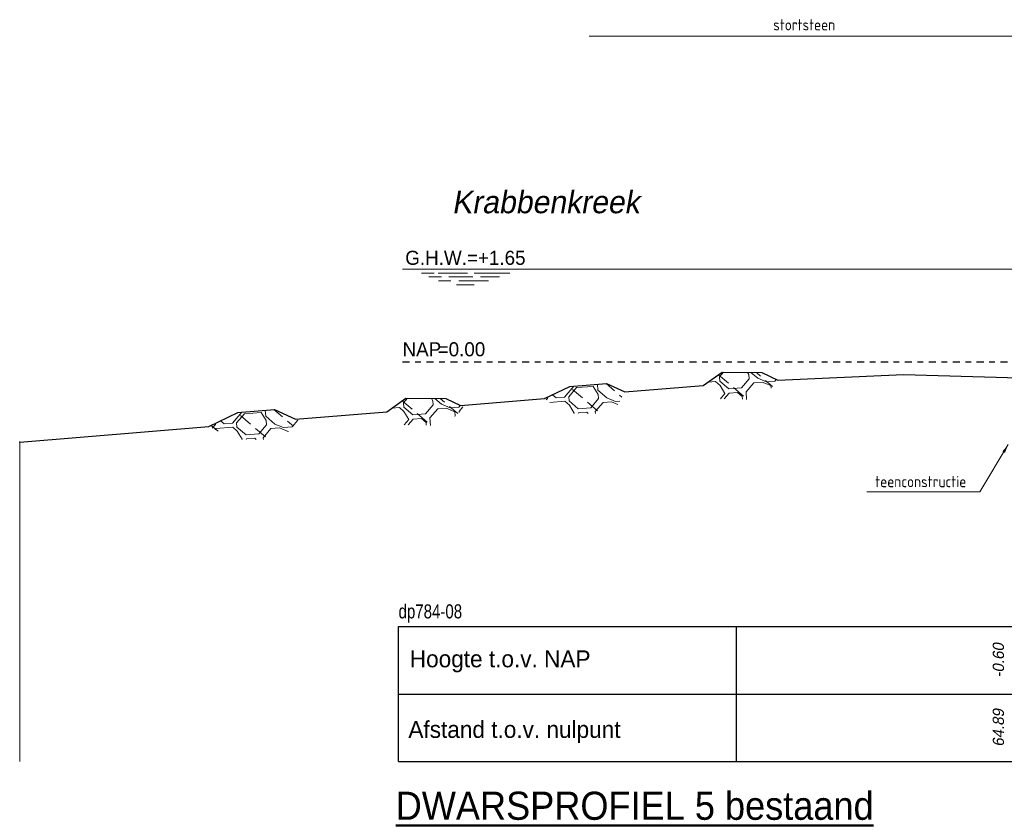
# Model space of a CAD drawing. Header units: metres. Extents: x 132 to 905, y -50 to 63.
# Tile 37 of 86: x 486 to 503, y -22 to -8. Entities that reach past the tile are written whole.
import ezdxf
from ezdxf.enums import TextEntityAlignment as Align

# ---------------------------------------------------------------- set-up
doc = ezdxf.new("R2010")
doc.units = ezdxf.units.M
doc.header["$LTSCALE"] = 0.1
doc.linetypes.add('NAP', pattern=[20, 12.5, -2.5, 2.5, -2.5])
for name, color, linetype, lineweight in [('BS-OVERIGE-TEKSTEN-1', 253, 'RASTER', 0), ('DP-BS-arcering_kreukelberm', 253, 'Continuous', 0), ('DP-BS-Maatvoering', 2, 'Continuous', 20), ('DP-BS-Matenbalk_verlenglijnen', 253, 'Continuous', 0), ('DP-BS-profiel', 2, 'Continuous', 25), ('DP-Matenbalk-omschrijving', 3, 'Continuous', 35), ('DP-NAP-lijn', 6, 'NAP', 25), ('DP-Waterlijn', 1, 'Continuous', 13), ('DP-Waterlijn_tekst', 7, 'Continuous', 35), ('TL-2.5 mm tekst_schaaldp', 7, 'Continuous', 25), ('TL-5.0mm Tekst', 4, 'Continuous', 50)]:
    doc.layers.add(name, color=color, linetype=linetype, lineweight=lineweight)
for name, color, linetype in [('DP-BS-ZANDLIJN', 76, 'Continuous'), ('DP-Matenbalk', 1, 'Continuous'), ('DP-Matenbalk_bestaandehoogten', 6, 'Continuous')]:
    doc.layers.add(name, color=color, linetype=linetype)
doc.styles.add('bestomschr', font='isocp.shx', dxfattribs={"width": 0.96})
doc.styles.add('dp-besthgt', font='StagCAD.ttf', dxfattribs={"oblique": 10, "height": 0.2})
doc.styles.add('StagCAD', font='StagCAD.ttf')
doc.linetypes.add('RASTER', pattern='A,3,-2,[200,RASTER,S=0.75,R=0,X=0,Y=0],-2,3', length=10)
doc.dimstyles.new('best-leader 1_100', dxfattribs={"dimscale": 0.1, "dimtxt": 2, "dimasz": 1.6, "dimexe": 0, "dimexo": 0, "dimgap": 0.8, "dimtad": 1, "dimrnd": 0.001, "dimzin": 1, "dimdsep": 46, "dimtxsty": 'bestomschr', "dimblk": 'RAD_PIJL', "dimcen": 0.09, "dimse1": 1, "dimse2": 1, "dimclrd": 212, "dimclre": 1, "dimclrt": 2, "dimazin": 0, "dimtfac": 1, "dimtix": 1, "dimtmove": 0, "dimatfit": 0, "dimfxl": 1, "dimtvp": 0.8299999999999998, "dimtolj": 1, "dimtzin": 0, "dimlwd": 5, "dimarcsym": 0})

# ---------------------------------------------------------------- blocks, each defined once
blk = doc.blocks.new('*U64')
at = {"layer": 'DP-Matenbalk'}
for p, q in [((0, -3.5), (6, -3.5)), ((0, -5.899999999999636), (0, -3.5)), ((6, -3.499999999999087), (6, -5.899999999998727)), ((6, -3.499999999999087), (59.86182899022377, -3.499999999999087)), ((0, -4.699999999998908), (6, -4.699999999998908)), ((6, -4.699999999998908), (59.86182899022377, -4.699999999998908)), ((0, -5.899999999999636), (6, -5.899999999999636)), ((6, -5.899999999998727), (59.86182899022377, -5.899999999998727))]:
    blk.add_line(p, q, dxfattribs=at)
at = {"layer": 'DP-Matenbalk', "style": 'StagCAD', "width": 0.8}
blk.add_attdef('DPNR', (0, -3.356417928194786), '', height=0.25, dxfattribs=at)
at = {"layer": 'DP-Matenbalk-omschrijving', "style": 'StagCAD'}
for s, p in [('Hoogte t.o.v. NAP', (0.1999999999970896, -4.225000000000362)), ('Afstand t.o.v. nulpunt', (0.1749999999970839, -5.479453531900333))]:
    blk.add_text(s, height=0.3, dxfattribs=at).set_placement(p)
at = {"layer": 'TL-2.5 mm tekst_schaaldp', "style": 'StagCAD', "width": 0.96}
blk.add_attdef('SCHAAL', (-0.0500000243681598, -7.52420836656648), '', height=0.2499999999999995, dxfattribs=at)
at = {"layer": 'TL-5.0mm Tekst', "style": 'StagCAD', "width": 0.96}
blk.add_attdef('OMSCHRIJVING', (-0.0500000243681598, -6.934744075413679), '', height=0.4999999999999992, dxfattribs=at)
blk = doc.blocks.new('*U63')
at = {"layer": 'DP-NAP-lijn'}
blk.add_line((0, 0), (597.9136722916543, 0), dxfattribs=at)
at = {"layer": 'DP-Waterlijn'}
for p, q in [((0, 16.49999999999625), (159.5352655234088, 16.49999999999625)), ((3.383824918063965, 15.79999999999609), (5.630490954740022, 15.79999999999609)), ((6.334561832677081, 15.79999999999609), (11.56232240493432, 15.79999999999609)), ((12.73047344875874, 15.79999999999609), (19.08001369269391, 15.79999999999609)), ((4.707109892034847, 15.09999999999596), (6.953775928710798, 15.09999999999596)), ((8.566766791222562, 14.39999999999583), (6.377707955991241, 14.39999999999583)), ((8.24992987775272, 15.09999999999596), (12.51283449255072, 15.09999999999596)), ((15.30676624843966, 14.39999999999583), (10.03574099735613, 14.39999999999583)), ((13.83779204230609, 15.09999999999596), (17.20779177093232, 15.09999999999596)), ((9.603691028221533, 13.69999999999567), (12.7432632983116, 13.69999999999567))]:
    blk.add_line(p, q, dxfattribs=at)
at = {"layer": 'DP-NAP-lijn', "style": 'StagCAD'}
blk.add_text('NAP', height=2.5, dxfattribs=at).set_placement((0, 0.9999999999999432))
blk.add_attdef('NAPLIJN', (6.246522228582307, 0.9999999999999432), '', height=2.5, dxfattribs=at)
at = {"layer": 'DP-Waterlijn_tekst', "style": 'StagCAD'}
blk.add_attdef('WP', text='', height=2.5, dxfattribs=at).set_placement((11.17347716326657, 16.49999999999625), align=Align.BOTTOM_CENTER)
blk = doc.blocks.new('RAD_PIJL')
at = {"color": 1, "linetype": 'Continuous'}
blk.add_solid([(-2.828427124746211, -0.75), (-2.828427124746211, 0.75), (0, 0)], dxfattribs=at)
blk = doc.blocks.new('riviernaam')
at = {"layer": 'TL-5.0mm Tekst', "style": 'StagCAD', "oblique": 10}
blk.add_attdef('NAAM', (0, 0), '', height=4, dxfattribs=at)
blk = doc.blocks.new('dp784-08')
at = {"layer": 'DP-BS-arcering_kreukelberm'}
h = blk.add_hatch(dxfattribs=at)
h.set_pattern_fill('NATUURST', color=256, scale=0.15, angle=94.43536414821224, style=0, pattern_type=2)
h.set_pattern_definition([(94.43536414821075, (3.460984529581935, 7.635984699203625), (-1.611509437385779, 1.379506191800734), [0.07499999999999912, -0.07499999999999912, 0.149999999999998, -1.199999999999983]), (94.43536414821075, (3.43260978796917, 7.031981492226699), (-1.611509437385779, 1.379506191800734), [0.3749999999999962, -1.124999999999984]), (94.43536414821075, (3.363634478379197, 6.951406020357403), (-1.611509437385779, 1.379506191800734), [0.3749999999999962, -1.124999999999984]), (94.43536414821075, (2.937556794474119, 7.59538413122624), (-1.611509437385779, 1.379506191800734), [0.07499999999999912, -1.424999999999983]), (94.43536414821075, (2.846006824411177, 6.836030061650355), (-1.611509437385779, 1.379506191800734), [0.2249999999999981, -1.274999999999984]), (94.43536414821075, (2.771231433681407, 6.830229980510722), (-1.611509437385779, 1.379506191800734), [0.2249999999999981, -1.274999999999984]), (94.43536414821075, (2.626855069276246, 7.72173458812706), (-1.611509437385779, 1.379506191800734), [0.4499999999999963, -1.049999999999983]), (94.43536414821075, (2.557879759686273, 7.641159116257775), (-1.611509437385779, 1.379506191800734), [0.4499999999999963, -1.049999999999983]), (94.43536414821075, (2.437329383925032, 7.255682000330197), (-1.611509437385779, 1.379506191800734), [0.149999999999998, -1.349999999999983]), (94.43536414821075, (2.356753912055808, 7.324657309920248), (-1.611509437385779, 1.379506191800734), [0.07499999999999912, -1.424999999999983]), (94.43536414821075, (2.25940386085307, 6.640078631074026), (-1.611509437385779, 1.379506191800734), [0.07499999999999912, -0.07499999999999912, 0.07499999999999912, -1.274999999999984]), (184.4353641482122, (2.558505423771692, 6.663278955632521), (-1.379506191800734, -1.611509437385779), [0.224999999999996, -1.274999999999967]), (184.4353641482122, (3.076133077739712, 6.778654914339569), (-1.379506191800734, -1.611509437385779), [0.07499999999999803, -0.1499999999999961, 0.07499999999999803, -0.1499999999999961, 0.299999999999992, -0.7499999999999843]), (184.4353641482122, (2.167228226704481, 6.858604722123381), (-1.379506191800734, -1.611509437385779), [0.07499999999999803, -1.424999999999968]), (184.4353641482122, (2.822806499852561, 7.135131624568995), (-1.379506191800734, -1.611509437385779), [0.07499999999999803, -1.424999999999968]), (184.4353641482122, (2.443129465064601, 7.180906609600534), (-1.379506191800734, -1.611509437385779), [0.07499999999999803, -1.424999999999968]), (184.4353641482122, (3.254058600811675, 7.394258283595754), (-1.379506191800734, -1.611509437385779), [0.1499999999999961, -1.349999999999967]), (184.4353641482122, (3.323033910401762, 7.474833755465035), (-1.379506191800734, -1.611509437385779), [0.224999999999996, -1.274999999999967]), (184.4353641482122, (2.419929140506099, 7.480008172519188), (-1.379506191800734, -1.611509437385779), [0.1499999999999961, -0.07499999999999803, 0.1499999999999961, -1.124999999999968]), (184.4353641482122, (2.862781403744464, 7.589584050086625), (-1.379506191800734, -1.611509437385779), [0.299999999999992, -1.199999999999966]), (184.4353641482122, (2.856981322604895, 7.664359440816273), (-1.379506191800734, -1.611509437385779), [0.1499999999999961, -1.349999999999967]), (184.4353641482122, (3.368808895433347, 7.854510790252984), (-1.379506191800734, -1.611509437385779), [0.299999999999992, -1.199999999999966]), (184.4353641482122, (3.363008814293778, 7.929286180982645), (-1.379506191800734, -1.611509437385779), [0.224999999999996, -1.274999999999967]), (139.4353641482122, (3.334634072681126, 7.325282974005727), (-1.495507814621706, -0.1160016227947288), [0.106066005, -2.015254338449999]), (139.4353641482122, (2.943356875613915, 7.52060874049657), (-1.495507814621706, -0.1160016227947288), [0.106066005, -2.015254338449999]), (139.4353641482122, (2.707430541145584, 7.652759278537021), (-1.495507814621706, -0.1160016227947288), [0.106066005, -2.015254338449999]), (139.4353641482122, (2.63908089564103, 6.594303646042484), (-1.495507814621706, -0.1160016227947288), [0.106066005, -2.015254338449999]), (139.4353641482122, (2.328379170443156, 6.720654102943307), (-1.495507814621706, -0.1160016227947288), [0.106066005, -2.015254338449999]), (139.4353641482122, (3.098707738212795, 7.457433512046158), (-1.495507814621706, -0.1160016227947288), [0.2121315, -1.909188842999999]), (139.4353641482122, (2.115027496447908, 7.531583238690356), (-1.495507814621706, -0.1160016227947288), [0.2121315, -1.909188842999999]), (229.4353641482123, (3.541560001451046, 7.567009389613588), (0.1160016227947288, -1.495507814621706), [0.2121314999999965, -1.909188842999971]), (229.4353641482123, (3.460984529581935, 7.635984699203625), (0.1160016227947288, -1.495507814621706), [0.2121314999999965, -1.909188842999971]), (229.4353641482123, (3.069707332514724, 7.831310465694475), (0.1160016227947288, -1.495507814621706), [0.2121314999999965, -1.909188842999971]), (229.4353641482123, (2.563679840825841, 7.566383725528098), (0.1160016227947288, -1.495507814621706), [0.2121314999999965, -1.909188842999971]), (229.4353641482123, (2.557879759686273, 7.641159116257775), (0.1160016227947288, -1.495507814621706), [0.2121314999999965, -1.909188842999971]), (229.4353641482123, (3.029732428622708, 7.37685804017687), (0.1160016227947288, -1.495507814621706), [0.3181979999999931, -1.803122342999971]), (229.4353641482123, (3.063907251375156, 7.906085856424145), (0.1160016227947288, -1.495507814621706), [0.3181979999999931, -1.803122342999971]), (229.4353641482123, (3.104507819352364, 7.382658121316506), (0.1160016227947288, -1.495507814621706), [0.4242640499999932, -1.697056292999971]), (229.4353641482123, (2.25940386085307, 6.640078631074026), (0.1160016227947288, -1.495507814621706), [0.4242640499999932, -1.697056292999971]), (229.4353641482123, (2.334179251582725, 6.645878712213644), (0.1160016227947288, -1.495507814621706), [0.4242640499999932, -1.697056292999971]), (229.4353641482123, (3.150908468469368, 6.784454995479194), (0.1160016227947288, -1.495507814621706), [0.1060660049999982, -2.015254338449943]), (229.4353641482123, (2.77703151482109, 6.755454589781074), (0.1160016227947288, -1.495507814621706), [0.1060660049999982, -2.015254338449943]), (121.0004153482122, (3.455184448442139, 7.710760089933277), (-0.1160016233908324, 1.495507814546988), [0.167705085, -3.186396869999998]), (121.0004153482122, (3.029732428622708, 7.37685804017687), (-0.1160016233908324, 1.495507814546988), [0.167705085, -3.186396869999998]), (121.0004153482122, (3.138682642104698, 7.911885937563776), (-0.1160016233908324, 1.495507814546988), [0.3354102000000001, -3.0186917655]), (121.0004153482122, (3.063907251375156, 7.906085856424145), (-0.1160016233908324, 1.495507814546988), [0.3354102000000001, -3.0186917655]), (157.8703129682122, (2.350953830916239, 7.399432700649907), (-1.495507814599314, -0.1160016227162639), [0.1676999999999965, -1.67699999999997, 0.335399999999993, -1.17400196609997]), (157.8703129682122, (3.007157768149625, 6.698079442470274), (-1.495507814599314, -0.1160016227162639), [0.1677050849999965, -3.186396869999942]), (157.8703129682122, (3.58796065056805, 6.968806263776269), (-1.495507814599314, -0.1160016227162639), [0.1677050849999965, -3.186396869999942]), (157.8703129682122, (3.001357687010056, 6.772854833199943), (-1.495507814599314, -0.1160016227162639), [0.1677050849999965, -3.186396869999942]), (157.8703129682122, (2.270378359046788, 7.46840801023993), (-1.495507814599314, -0.1160016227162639), [0.1677050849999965, -3.186396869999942]), (157.8703129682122, (2.350953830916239, 7.399432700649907), (-1.495507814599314, -0.1160016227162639), [0.1677050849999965, -3.186396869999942]), (157.8703129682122, (2.748031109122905, 7.129331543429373), (-1.495507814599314, -0.1160016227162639), [0.335410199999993, -3.018691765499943]), (157.8703129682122, (2.753831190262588, 7.054556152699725), (-1.495507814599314, -0.1160016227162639), [0.335410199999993, -3.018691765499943]), (211.0004153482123, (2.771231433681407, 6.830229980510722), (-1.495507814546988, -0.1160016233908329), [0.1677050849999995, -3.18639686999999]), (211.0004153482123, (3.438409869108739, 6.957206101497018), (-1.495507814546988, -0.1160016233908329), [0.3354101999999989, -3.01869176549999]), (211.0004153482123, (3.363634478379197, 6.951406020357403), (-1.495507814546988, -0.1160016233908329), [0.3354101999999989, -3.01869176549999]), (247.8703129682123, (2.368354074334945, 7.175106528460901), (0.1160016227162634, -1.495507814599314), [0.3354102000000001, -3.0186917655]), (247.8703129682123, (2.356753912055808, 7.324657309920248), (0.1160016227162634, -1.495507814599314), [0.5031152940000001, -2.850986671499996]), (139.4353641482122, (3.591328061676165, 6.925393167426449), (-0.3048306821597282, -0.3560966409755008), [0.234375, -0.1171875])])
h.paths.add_polyline_path([(5.650586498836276, 7.446797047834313), (6.449383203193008, 7.428961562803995), (6.73640468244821, 7.777250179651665), (6.453646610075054, 7.911484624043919), (5.747757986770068, 7.91860975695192), (5.413751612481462, 7.68200567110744)])
h = blk.add_hatch(dxfattribs=at)
h.set_pattern_fill('NATUURST', color=256, scale=0.15, angle=94.43536414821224, style=0, pattern_type=2)
h.set_pattern_definition([(94.43536414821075, (2.277953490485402, 7.400891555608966), (-1.611509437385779, 1.379506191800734), [0.07499999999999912, -0.07499999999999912, 0.149999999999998, -1.199999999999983]), (94.43536414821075, (2.24957874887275, 6.796888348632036), (-1.611509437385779, 1.379506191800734), [0.3749999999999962, -1.124999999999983]), (94.43536414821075, (2.180603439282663, 6.716312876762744), (-1.611509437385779, 1.379506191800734), [0.3749999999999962, -1.124999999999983]), (94.43536414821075, (1.754525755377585, 7.360290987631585), (-1.611509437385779, 1.379506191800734), [0.07499999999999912, -1.424999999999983]), (94.43536414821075, (1.662975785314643, 6.600936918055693), (-1.611509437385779, 1.379506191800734), [0.224999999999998, -1.274999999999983]), (94.43536414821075, (1.588200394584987, 6.595136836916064), (-1.611509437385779, 1.379506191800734), [0.224999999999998, -1.274999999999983]), (94.43536414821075, (1.443824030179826, 7.486641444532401), (-1.611509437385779, 1.379506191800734), [0.4499999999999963, -1.049999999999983]), (94.43536414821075, (1.374848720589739, 7.40606597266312), (-1.611509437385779, 1.379506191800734), [0.4499999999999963, -1.049999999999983]), (94.43536414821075, (1.254298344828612, 7.020588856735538), (-1.611509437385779, 1.379506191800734), [0.149999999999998, -1.349999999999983]), (94.43536414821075, (1.173722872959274, 7.089564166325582), (-1.611509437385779, 1.379506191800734), [0.07499999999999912, -1.424999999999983]), (94.43536414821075, (1.076372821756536, 6.404985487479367), (-1.611509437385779, 1.379506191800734), [0.07499999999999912, -0.07499999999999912, 0.07499999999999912, -1.274999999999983]), (184.4353641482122, (1.375474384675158, 6.428185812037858), (-1.379506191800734, -1.611509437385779), [0.224999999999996, -1.274999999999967]), (184.4353641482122, (1.893102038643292, 6.543561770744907), (-1.379506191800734, -1.611509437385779), [0.07499999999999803, -0.1499999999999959, 0.07499999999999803, -0.1499999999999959, 0.299999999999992, -0.7499999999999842]), (184.4353641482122, (0.9841971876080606, 6.623511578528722), (-1.379506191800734, -1.611509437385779), [0.07499999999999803, -1.424999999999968]), (184.4353641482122, (1.639775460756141, 6.90003848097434), (-1.379506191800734, -1.611509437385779), [0.07499999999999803, -1.424999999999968]), (184.4353641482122, (1.260098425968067, 6.945813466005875), (-1.379506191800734, -1.611509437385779), [0.07499999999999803, -1.424999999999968]), (184.4353641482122, (2.071027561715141, 7.159165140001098), (-1.379506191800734, -1.611509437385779), [0.1499999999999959, -1.349999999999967]), (184.4353641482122, (2.140002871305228, 7.23974061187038), (-1.379506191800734, -1.611509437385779), [0.224999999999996, -1.274999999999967]), (184.4353641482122, (1.236898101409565, 7.244915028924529), (-1.379506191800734, -1.611509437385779), [0.1499999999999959, -0.07499999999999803, 0.1499999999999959, -1.124999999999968]), (184.4353641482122, (1.67975036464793, 7.354490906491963), (-1.379506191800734, -1.611509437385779), [0.299999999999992, -1.199999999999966]), (184.4353641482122, (1.673950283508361, 7.429266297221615), (-1.379506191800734, -1.611509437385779), [0.1499999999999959, -1.349999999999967]), (184.4353641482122, (2.185777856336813, 7.619417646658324), (-1.379506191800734, -1.611509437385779), [0.299999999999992, -1.199999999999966]), (184.4353641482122, (2.179977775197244, 7.694193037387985), (-1.379506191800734, -1.611509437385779), [0.224999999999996, -1.274999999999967]), (139.4353641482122, (2.151603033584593, 7.090189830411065), (-1.495507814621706, -0.1160016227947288), [0.106066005, -2.015254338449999]), (139.4353641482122, (1.760325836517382, 7.285515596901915), (-1.495507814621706, -0.1160016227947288), [0.106066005, -2.015254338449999]), (139.4353641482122, (1.52439950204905, 7.41766613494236), (-1.495507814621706, -0.1160016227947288), [0.106066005, -2.015254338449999]), (139.4353641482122, (1.45604985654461, 6.359210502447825), (-1.495507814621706, -0.1160016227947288), [0.106066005, -2.015254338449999]), (139.4353641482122, (1.145348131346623, 6.485560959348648), (-1.495507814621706, -0.1160016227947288), [0.106066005, -2.015254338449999]), (139.4353641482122, (1.915676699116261, 7.2223403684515), (-1.495507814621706, -0.1160016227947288), [0.2121315, -1.909188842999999]), (139.4353641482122, (0.9319964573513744, 7.296490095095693), (-1.495507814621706, -0.1160016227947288), [0.2121315, -1.909188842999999]), (229.4353641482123, (2.358528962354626, 7.331916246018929), (0.1160016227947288, -1.495507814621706), [0.2121314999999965, -1.909188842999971]), (229.4353641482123, (2.277953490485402, 7.400891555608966), (0.1160016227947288, -1.495507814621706), [0.2121314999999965, -1.909188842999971]), (229.4353641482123, (1.886676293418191, 7.596217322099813), (0.1160016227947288, -1.495507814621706), [0.2121314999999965, -1.909188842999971]), (229.4353641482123, (1.380648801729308, 7.331290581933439), (0.1160016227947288, -1.495507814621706), [0.2121314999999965, -1.909188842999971]), (229.4353641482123, (1.374848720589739, 7.40606597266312), (0.1160016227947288, -1.495507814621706), [0.2121314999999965, -1.909188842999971]), (229.4353641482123, (1.846701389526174, 7.141764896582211), (0.1160016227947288, -1.495507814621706), [0.318197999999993, -1.803122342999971]), (229.4353641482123, (1.880876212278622, 7.670992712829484), (0.1160016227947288, -1.495507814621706), [0.318197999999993, -1.803122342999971]), (229.4353641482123, (1.92147678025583, 7.14756497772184), (0.1160016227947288, -1.495507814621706), [0.4242640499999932, -1.697056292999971]), (229.4353641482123, (1.076372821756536, 6.404985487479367), (0.1160016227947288, -1.495507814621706), [0.4242640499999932, -1.697056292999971]), (229.4353641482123, (1.151148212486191, 6.410785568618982), (0.1160016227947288, -1.495507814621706), [0.4242640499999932, -1.697056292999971]), (229.4353641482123, (1.967877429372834, 6.549361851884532), (0.1160016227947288, -1.495507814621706), [0.1060660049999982, -2.015254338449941]), (229.4353641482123, (1.594000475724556, 6.520361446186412), (0.1160016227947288, -1.495507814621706), [0.1060660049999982, -2.015254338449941]), (121.0004153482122, (2.272153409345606, 7.475666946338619), (-0.1160016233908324, 1.495507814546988), [0.167705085, -3.186396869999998]), (121.0004153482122, (1.846701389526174, 7.141764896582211), (-0.1160016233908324, 1.495507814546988), [0.167705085, -3.186396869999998]), (121.0004153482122, (1.955651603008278, 7.676792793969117), (-0.1160016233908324, 1.495507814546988), [0.3354102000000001, -3.0186917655]), (121.0004153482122, (1.880876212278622, 7.670992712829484), (-0.1160016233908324, 1.495507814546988), [0.3354102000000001, -3.0186917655]), (157.8703129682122, (1.167922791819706, 7.164339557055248), (-1.495507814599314, -0.1160016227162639), [0.1676999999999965, -1.67699999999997, 0.335399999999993, -1.17400196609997]), (157.8703129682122, (1.824126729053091, 6.462986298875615), (-1.495507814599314, -0.1160016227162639), [0.1677050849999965, -3.186396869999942]), (157.8703129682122, (2.40492961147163, 6.73371312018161), (-1.495507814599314, -0.1160016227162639), [0.1677050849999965, -3.186396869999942]), (157.8703129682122, (1.818326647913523, 6.537761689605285), (-1.495507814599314, -0.1160016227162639), [0.1677050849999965, -3.186396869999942]), (157.8703129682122, (1.087347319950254, 7.233314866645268), (-1.495507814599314, -0.1160016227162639), [0.1677050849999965, -3.186396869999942]), (157.8703129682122, (1.167922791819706, 7.164339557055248), (-1.495507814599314, -0.1160016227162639), [0.1677050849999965, -3.186396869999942]), (157.8703129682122, (1.565000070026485, 6.894238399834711), (-1.495507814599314, -0.1160016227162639), [0.335410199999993, -3.018691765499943]), (157.8703129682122, (1.570800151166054, 6.819463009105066), (-1.495507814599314, -0.1160016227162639), [0.335410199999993, -3.018691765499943]), (211.0004153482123, (1.588200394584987, 6.595136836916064), (-1.495507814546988, -0.1160016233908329), [0.1677050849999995, -3.18639686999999]), (211.0004153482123, (2.255378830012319, 6.722112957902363), (-1.495507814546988, -0.1160016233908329), [0.3354101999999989, -3.01869176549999]), (211.0004153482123, (2.180603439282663, 6.716312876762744), (-1.495507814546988, -0.1160016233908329), [0.3354101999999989, -3.01869176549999]), (247.8703129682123, (1.185323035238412, 6.940013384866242), (0.1160016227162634, -1.495507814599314), [0.3354102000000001, -3.0186917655]), (247.8703129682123, (1.173722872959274, 7.089564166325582), (0.1160016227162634, -1.495507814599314), [0.5031152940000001, -2.850986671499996]), (139.4353641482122, (2.408297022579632, 6.69030002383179), (-0.3048306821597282, -0.3560966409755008), [0.234375, -0.1171875])])
h.paths.add_polyline_path([(2.960529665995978, 7.186751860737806), (3.806398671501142, 7.186751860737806), (4.022190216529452, 7.56657479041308), (3.695932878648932, 7.718082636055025), (3.0435214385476, 7.664641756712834), (2.594740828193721, 7.448166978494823)])
h = blk.add_hatch(dxfattribs=at)
h.set_pattern_fill('NATUURST', color=256, scale=0.15, angle=94.43536414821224, style=0, pattern_type=2)
h.set_pattern_definition([(94.43536414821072, (-2.154784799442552, 7.173417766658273), (-1.611509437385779, 1.379506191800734), [0.07499999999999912, -0.07499999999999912, 0.149999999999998, -1.199999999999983]), (94.43536414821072, (-2.183159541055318, 6.56941455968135), (-1.611509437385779, 1.379506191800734), [0.3749999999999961, -1.124999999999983]), (94.43536414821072, (-2.252134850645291, 6.488839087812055), (-1.611509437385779, 1.379506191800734), [0.3749999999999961, -1.124999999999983]), (94.43536414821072, (-2.678212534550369, 7.132817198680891), (-1.611509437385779, 1.379506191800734), [0.07499999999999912, -1.424999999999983]), (94.43536414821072, (-2.769762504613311, 6.373463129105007), (-1.611509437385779, 1.379506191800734), [0.224999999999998, -1.274999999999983]), (94.43536414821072, (-2.84453789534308, 6.367663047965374), (-1.611509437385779, 1.379506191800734), [0.224999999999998, -1.274999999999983]), (94.43536414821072, (-2.988914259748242, 7.259167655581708), (-1.611509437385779, 1.379506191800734), [0.4499999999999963, -1.049999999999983]), (94.43536414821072, (-3.057889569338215, 7.17859218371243), (-1.611509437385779, 1.379506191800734), [0.4499999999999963, -1.049999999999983]), (94.43536414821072, (-3.178439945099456, 6.793115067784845), (-1.611509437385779, 1.379506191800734), [0.149999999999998, -1.349999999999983]), (94.43536414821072, (-3.25901541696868, 6.862090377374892), (-1.611509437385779, 1.379506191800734), [0.07499999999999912, -1.424999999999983]), (94.43536414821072, (-3.356365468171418, 6.177511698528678), (-1.611509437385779, 1.379506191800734), [0.07499999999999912, -0.07499999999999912, 0.07499999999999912, -1.274999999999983]), (184.4353641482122, (-3.057263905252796, 6.200712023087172), (-1.379506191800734, -1.611509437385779), [0.2249999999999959, -1.274999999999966]), (184.4353641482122, (-2.539636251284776, 6.316087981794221), (-1.379506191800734, -1.611509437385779), [0.074999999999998, -0.1499999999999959, 0.074999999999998, -0.1499999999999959, 0.2999999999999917, -0.749999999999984]), (184.4353641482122, (-3.448541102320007, 6.396037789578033), (-1.379506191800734, -1.611509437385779), [0.074999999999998, -1.424999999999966]), (184.4353641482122, (-2.792962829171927, 6.67256469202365), (-1.379506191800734, -1.611509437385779), [0.074999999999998, -1.424999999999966]), (184.4353641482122, (-3.172639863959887, 6.718339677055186), (-1.379506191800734, -1.611509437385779), [0.074999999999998, -1.424999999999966]), (184.4353641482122, (-2.361710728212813, 6.931691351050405), (-1.379506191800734, -1.611509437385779), [0.1499999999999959, -1.349999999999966]), (184.4353641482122, (-2.292735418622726, 7.012266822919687), (-1.379506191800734, -1.611509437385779), [0.2249999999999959, -1.274999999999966]), (184.4353641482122, (-3.195840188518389, 7.017441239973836), (-1.379506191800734, -1.611509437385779), [0.1499999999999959, -0.074999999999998, 0.1499999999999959, -1.124999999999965]), (184.4353641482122, (-2.752987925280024, 7.12701711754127), (-1.379506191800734, -1.611509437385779), [0.2999999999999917, -1.199999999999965]), (184.4353641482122, (-2.758788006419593, 7.201792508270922), (-1.379506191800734, -1.611509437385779), [0.1499999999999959, -1.349999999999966]), (184.4353641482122, (-2.246960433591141, 7.391943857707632), (-1.379506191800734, -1.611509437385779), [0.2999999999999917, -1.199999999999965]), (184.4353641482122, (-2.25276051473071, 7.466719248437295), (-1.379506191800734, -1.611509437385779), [0.2249999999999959, -1.274999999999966]), (139.4353641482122, (-2.281135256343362, 6.862716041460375), (-1.495507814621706, -0.1160016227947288), [0.106066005, -2.015254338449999]), (139.4353641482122, (-2.672412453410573, 7.058041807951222), (-1.495507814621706, -0.1160016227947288), [0.106066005, -2.015254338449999]), (139.4353641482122, (-2.908338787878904, 7.190192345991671), (-1.495507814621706, -0.1160016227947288), [0.106066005, -2.015254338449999]), (139.4353641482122, (-2.976688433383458, 6.131736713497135), (-1.495507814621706, -0.1160016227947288), [0.106066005, -2.015254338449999]), (139.4353641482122, (-3.287390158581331, 6.258087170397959), (-1.495507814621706, -0.1160016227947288), [0.106066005, -2.015254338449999]), (139.4353641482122, (-2.517061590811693, 6.99486657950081), (-1.495507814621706, -0.1160016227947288), [0.2121315, -1.909188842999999]), (139.4353641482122, (-3.50074183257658, 7.069016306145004), (-1.495507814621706, -0.1160016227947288), [0.2121315, -1.909188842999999]), (229.4353641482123, (-2.074209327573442, 7.10444245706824), (0.1160016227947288, -1.495507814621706), [0.2121314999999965, -1.90918884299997]), (229.4353641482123, (-2.154784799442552, 7.173417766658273), (0.1160016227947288, -1.495507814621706), [0.2121314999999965, -1.90918884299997]), (229.4353641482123, (-2.546061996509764, 7.368743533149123), (0.1160016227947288, -1.495507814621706), [0.2121314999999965, -1.90918884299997]), (229.4353641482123, (-3.052089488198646, 7.10381679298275), (0.1160016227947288, -1.495507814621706), [0.2121314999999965, -1.90918884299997]), (229.4353641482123, (-3.057889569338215, 7.17859218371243), (0.1160016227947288, -1.495507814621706), [0.2121314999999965, -1.90918884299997]), (229.4353641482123, (-2.58603690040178, 6.914291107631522), (0.1160016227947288, -1.495507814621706), [0.3181979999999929, -1.80312234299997]), (229.4353641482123, (-2.551862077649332, 7.443518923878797), (0.1160016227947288, -1.495507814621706), [0.3181979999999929, -1.80312234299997]), (229.4353641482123, (-2.511261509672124, 6.920091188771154), (0.1160016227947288, -1.495507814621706), [0.4242640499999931, -1.697056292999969]), (229.4353641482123, (-3.356365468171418, 6.177511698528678), (0.1160016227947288, -1.495507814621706), [0.4242640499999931, -1.697056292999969]), (229.4353641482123, (-3.281590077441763, 6.183311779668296), (0.1160016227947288, -1.495507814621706), [0.4242640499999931, -1.697056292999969]), (229.4353641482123, (-2.46486086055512, 6.321888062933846), (0.1160016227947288, -1.495507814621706), [0.1060660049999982, -2.01525433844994]), (229.4353641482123, (-2.838737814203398, 6.292887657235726), (0.1160016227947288, -1.495507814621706), [0.1060660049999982, -2.01525433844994]), (121.0004153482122, (-2.160584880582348, 7.248193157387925), (-0.1160016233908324, 1.495507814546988), [0.167705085, -3.186396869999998]), (121.0004153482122, (-2.58603690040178, 6.914291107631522), (-0.1160016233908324, 1.495507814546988), [0.167705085, -3.186396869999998]), (121.0004153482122, (-2.47708668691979, 7.449319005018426), (-0.1160016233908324, 1.495507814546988), [0.3354102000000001, -3.0186917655]), (121.0004153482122, (-2.551862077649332, 7.443518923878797), (-0.1160016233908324, 1.495507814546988), [0.3354102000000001, -3.0186917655]), (157.8703129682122, (-3.264815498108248, 6.936865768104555), (-1.495507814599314, -0.1160016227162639), [0.1676999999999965, -1.676999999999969, 0.3353999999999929, -1.174001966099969]), (157.8703129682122, (-2.608611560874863, 6.235512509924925), (-1.495507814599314, -0.1160016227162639), [0.1677050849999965, -3.18639686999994]), (157.8703129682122, (-2.027808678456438, 6.506239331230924), (-1.495507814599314, -0.1160016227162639), [0.1677050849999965, -3.18639686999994]), (157.8703129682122, (-2.614411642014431, 6.310287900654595), (-1.495507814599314, -0.1160016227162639), [0.1677050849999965, -3.18639686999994]), (157.8703129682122, (-3.3453909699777, 7.005841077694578), (-1.495507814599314, -0.1160016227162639), [0.1677050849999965, -3.18639686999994]), (157.8703129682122, (-3.264815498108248, 6.936865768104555), (-1.495507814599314, -0.1160016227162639), [0.1677050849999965, -3.18639686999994]), (157.8703129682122, (-2.867738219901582, 6.666764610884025), (-1.495507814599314, -0.1160016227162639), [0.3354101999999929, -3.018691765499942]), (157.8703129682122, (-2.8619381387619, 6.591989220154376), (-1.495507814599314, -0.1160016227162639), [0.3354101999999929, -3.018691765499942]), (211.0004153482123, (-2.84453789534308, 6.367663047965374), (-1.495507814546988, -0.1160016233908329), [0.1677050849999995, -3.18639686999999]), (211.0004153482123, (-2.177359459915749, 6.494639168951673), (-1.495507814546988, -0.1160016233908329), [0.3354101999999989, -3.01869176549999]), (211.0004153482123, (-2.252134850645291, 6.488839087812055), (-1.495507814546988, -0.1160016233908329), [0.3354101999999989, -3.01869176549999]), (247.8703129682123, (-3.247415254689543, 6.712539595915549), (0.1160016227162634, -1.495507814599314), [0.3354102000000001, -3.0186917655]), (247.8703129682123, (-3.25901541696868, 6.862090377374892), (0.1160016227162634, -1.495507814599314), [0.5031152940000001, -2.850986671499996]), (139.4353641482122, (-2.024441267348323, 6.462826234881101), (-0.3048306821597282, -0.3560966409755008), [0.234375, -0.1171875])])
h.paths.add_polyline_path([(0.03481716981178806, 6.984230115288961), (0.8336138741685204, 6.966394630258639), (1.168286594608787, 7.292061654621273), (0.8378772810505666, 7.448917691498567), (0.1319886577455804, 7.456042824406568), (-0.2072374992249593, 7.215741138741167)])
h = blk.add_hatch(dxfattribs=at)
h.set_pattern_fill('NATUURST', color=256, scale=0.15, angle=94.43536414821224, style=0, pattern_type=2)
h.set_pattern_definition([(94.43536414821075, (-3.620412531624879, 6.937471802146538), (-1.611509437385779, 1.379506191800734), [0.07499999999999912, -0.07499999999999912, 0.149999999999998, -1.199999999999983]), (94.43536414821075, (-3.648787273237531, 6.333468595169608), (-1.611509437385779, 1.379506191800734), [0.3749999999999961, -1.124999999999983]), (94.43536414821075, (-3.717762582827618, 6.252893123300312), (-1.611509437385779, 1.379506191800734), [0.3749999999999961, -1.124999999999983]), (94.43536414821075, (-4.143840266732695, 6.896871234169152), (-1.611509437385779, 1.379506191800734), [0.07499999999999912, -1.424999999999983]), (94.43536414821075, (-4.235390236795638, 6.137517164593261), (-1.611509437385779, 1.379506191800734), [0.224999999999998, -1.274999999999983]), (94.43536414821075, (-4.310165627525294, 6.131717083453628), (-1.611509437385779, 1.379506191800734), [0.224999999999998, -1.274999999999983]), (94.43536414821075, (-4.454541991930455, 7.023221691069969), (-1.611509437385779, 1.379506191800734), [0.4499999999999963, -1.049999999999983]), (94.43536414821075, (-4.523517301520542, 6.942646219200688), (-1.611509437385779, 1.379506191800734), [0.4499999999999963, -1.049999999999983]), (94.43536414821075, (-4.644067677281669, 6.557169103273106), (-1.611509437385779, 1.379506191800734), [0.149999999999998, -1.349999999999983]), (94.43536414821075, (-4.724643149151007, 6.62614441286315), (-1.611509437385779, 1.379506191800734), [0.07499999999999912, -1.424999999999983]), (94.43536414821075, (-4.821993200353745, 5.941565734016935), (-1.611509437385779, 1.379506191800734), [0.07499999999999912, -0.07499999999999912, 0.07499999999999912, -1.274999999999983]), (184.4353641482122, (-4.522891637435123, 5.96476605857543), (-1.379506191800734, -1.611509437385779), [0.224999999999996, -1.274999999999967]), (184.4353641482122, (-4.005263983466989, 6.080142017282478), (-1.379506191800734, -1.611509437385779), [0.07499999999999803, -0.1499999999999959, 0.07499999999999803, -0.1499999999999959, 0.2999999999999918, -0.7499999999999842]), (184.4353641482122, (-4.91416883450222, 6.160091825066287), (-1.379506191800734, -1.611509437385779), [0.07499999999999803, -1.424999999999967]), (184.4353641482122, (-4.25859056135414, 6.436618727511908), (-1.379506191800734, -1.611509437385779), [0.07499999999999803, -1.424999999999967]), (184.4353641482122, (-4.638267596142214, 6.482393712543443), (-1.379506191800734, -1.611509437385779), [0.07499999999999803, -1.424999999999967]), (184.4353641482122, (-3.82733846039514, 6.695745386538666), (-1.379506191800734, -1.611509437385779), [0.1499999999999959, -1.349999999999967]), (184.4353641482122, (-3.758363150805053, 6.776320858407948), (-1.379506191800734, -1.611509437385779), [0.224999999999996, -1.274999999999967]), (184.4353641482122, (-4.661467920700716, 6.781495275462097), (-1.379506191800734, -1.611509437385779), [0.1499999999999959, -0.07499999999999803, 0.1499999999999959, -1.124999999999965]), (184.4353641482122, (-4.218615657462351, 6.891071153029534), (-1.379506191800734, -1.611509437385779), [0.2999999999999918, -1.199999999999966]), (184.4353641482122, (-4.22441573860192, 6.965846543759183), (-1.379506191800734, -1.611509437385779), [0.1499999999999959, -1.349999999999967]), (184.4353641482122, (-3.712588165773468, 7.15599789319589), (-1.379506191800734, -1.611509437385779), [0.2999999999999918, -1.199999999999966]), (184.4353641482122, (-3.718388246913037, 7.230773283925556), (-1.379506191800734, -1.611509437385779), [0.224999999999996, -1.274999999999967]), (139.4353641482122, (-3.746762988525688, 6.626770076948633), (-1.495507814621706, -0.1160016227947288), [0.106066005, -2.015254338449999]), (139.4353641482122, (-4.138040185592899, 6.822095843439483), (-1.495507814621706, -0.1160016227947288), [0.106066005, -2.015254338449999]), (139.4353641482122, (-4.373966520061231, 6.954246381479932), (-1.495507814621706, -0.1160016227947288), [0.106066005, -2.015254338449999]), (139.4353641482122, (-4.442316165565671, 5.895790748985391), (-1.495507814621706, -0.1160016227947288), [0.106066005, -2.015254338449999]), (139.4353641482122, (-4.753017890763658, 6.022141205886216), (-1.495507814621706, -0.1160016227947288), [0.106066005, -2.015254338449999]), (139.4353641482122, (-3.98268932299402, 6.758920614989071), (-1.495507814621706, -0.1160016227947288), [0.2121315, -1.909188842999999]), (139.4353641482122, (-4.966369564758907, 6.833070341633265), (-1.495507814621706, -0.1160016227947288), [0.2121315, -1.909188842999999]), (229.4353641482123, (-3.539837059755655, 6.868496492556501), (0.1160016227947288, -1.495507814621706), [0.2121314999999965, -1.909188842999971]), (229.4353641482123, (-3.620412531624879, 6.937471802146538), (0.1160016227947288, -1.495507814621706), [0.2121314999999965, -1.909188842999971]), (229.4353641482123, (-4.01168972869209, 7.132797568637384), (0.1160016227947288, -1.495507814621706), [0.2121314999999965, -1.909188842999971]), (229.4353641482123, (-4.517717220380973, 6.867870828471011), (0.1160016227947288, -1.495507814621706), [0.2121314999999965, -1.909188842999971]), (229.4353641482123, (-4.523517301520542, 6.942646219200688), (0.1160016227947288, -1.495507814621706), [0.2121314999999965, -1.909188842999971]), (229.4353641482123, (-4.051664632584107, 6.678345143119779), (0.1160016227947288, -1.495507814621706), [0.318197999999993, -1.803122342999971]), (229.4353641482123, (-4.017489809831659, 7.207572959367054), (0.1160016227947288, -1.495507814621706), [0.318197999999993, -1.803122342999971]), (229.4353641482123, (-3.976889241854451, 6.684145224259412), (0.1160016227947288, -1.495507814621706), [0.4242640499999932, -1.69705629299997]), (229.4353641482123, (-4.821993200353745, 5.941565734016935), (0.1160016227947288, -1.495507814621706), [0.4242640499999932, -1.69705629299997]), (229.4353641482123, (-4.74721780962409, 5.947365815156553), (0.1160016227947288, -1.495507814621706), [0.4242640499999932, -1.69705629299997]), (229.4353641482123, (-3.930488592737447, 6.0859420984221), (0.1160016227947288, -1.495507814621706), [0.1060660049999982, -2.015254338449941]), (229.4353641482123, (-4.304365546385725, 6.056941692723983), (0.1160016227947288, -1.495507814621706), [0.1060660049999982, -2.015254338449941]), (121.0004153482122, (-3.626212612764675, 7.012247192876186), (-0.1160016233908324, 1.495507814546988), [0.167705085, -3.186396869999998]), (121.0004153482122, (-4.051664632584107, 6.678345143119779), (-0.1160016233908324, 1.495507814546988), [0.167705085, -3.186396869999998]), (121.0004153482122, (-3.942714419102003, 7.213373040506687), (-0.1160016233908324, 1.495507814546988), [0.3354102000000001, -3.0186917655]), (121.0004153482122, (-4.017489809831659, 7.207572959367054), (-0.1160016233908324, 1.495507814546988), [0.3354102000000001, -3.0186917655]), (157.8703129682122, (-4.730443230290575, 6.700919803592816), (-1.495507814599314, -0.1160016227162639), [0.1676999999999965, -1.67699999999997, 0.335399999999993, -1.17400196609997]), (157.8703129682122, (-4.07423929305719, 5.999566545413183), (-1.495507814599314, -0.1160016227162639), [0.1677050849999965, -3.186396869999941]), (157.8703129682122, (-3.493436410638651, 6.270293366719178), (-1.495507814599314, -0.1160016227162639), [0.1677050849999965, -3.186396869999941]), (157.8703129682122, (-4.080039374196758, 6.074341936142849), (-1.495507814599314, -0.1160016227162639), [0.1677050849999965, -3.186396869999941]), (157.8703129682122, (-4.811018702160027, 6.769895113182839), (-1.495507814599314, -0.1160016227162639), [0.1677050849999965, -3.186396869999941]), (157.8703129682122, (-4.730443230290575, 6.700919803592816), (-1.495507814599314, -0.1160016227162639), [0.1677050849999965, -3.186396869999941]), (157.8703129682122, (-4.333365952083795, 6.430818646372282), (-1.495507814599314, -0.1160016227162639), [0.335410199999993, -3.018691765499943]), (157.8703129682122, (-4.327565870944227, 6.35604325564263), (-1.495507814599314, -0.1160016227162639), [0.335410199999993, -3.018691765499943]), (211.0004153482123, (-4.310165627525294, 6.131717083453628), (-1.495507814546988, -0.1160016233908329), [0.1677050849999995, -3.18639686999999]), (211.0004153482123, (-3.642987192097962, 6.258693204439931), (-1.495507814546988, -0.1160016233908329), [0.3354101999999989, -3.01869176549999]), (211.0004153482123, (-3.717762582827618, 6.252893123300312), (-1.495507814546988, -0.1160016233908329), [0.3354101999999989, -3.01869176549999]), (247.8703129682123, (-4.713042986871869, 6.47659363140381), (0.1160016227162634, -1.495507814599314), [0.3354102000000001, -3.0186917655]), (247.8703129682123, (-4.724643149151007, 6.62614441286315), (0.1160016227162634, -1.495507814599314), [0.5031152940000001, -2.850986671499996]), (139.4353641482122, (-3.490068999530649, 6.226880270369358), (-0.3048306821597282, -0.3560966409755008), [0.234375, -0.1171875])])
h.paths.add_polyline_path([(-2.937836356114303, 6.723332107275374), (-2.091967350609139, 6.723332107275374), (-1.774802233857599, 7.056079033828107), (-2.202433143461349, 7.254662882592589), (-2.854844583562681, 7.201222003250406), (-3.368353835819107, 6.953524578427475)])
at = {"layer": 'DP-BS-Maatvoering', "color": 212, "lineweight": 9}
blk.add_line((3.385737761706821, 13.89063465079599), (11.6424178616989, 13.89063465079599), dxfattribs=at)
at = {"layer": 'DP-BS-Matenbalk_verlenglijnen'}
blk.add_polyline3d([(-6.729935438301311, 6.674679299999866, 0), (-6.729935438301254, 1.000000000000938, 0)], dxfattribs=at)
at = {"layer": 'DP-BS-profiel'}
blk.add_lwpolyline([(-6.729935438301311, 6.674679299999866), (-3.368353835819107, 6.953524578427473), (-2.854844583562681, 7.201222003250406), (-2.202433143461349, 7.254662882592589), (-1.828940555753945, 7.081219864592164), (-0.2072374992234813, 7.215741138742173), (0.1319886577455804, 7.456042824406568), (0.8378772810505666, 7.448917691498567), (1.100541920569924, 7.324222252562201), (2.594740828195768, 7.448166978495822), (3.0435214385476, 7.664641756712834), (3.695932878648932, 7.718082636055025), (4.022190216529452, 7.56657479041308), (5.413751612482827, 7.682005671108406), (5.747757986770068, 7.91860975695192), (6.453646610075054, 7.911484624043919), (6.73640468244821, 7.777250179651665), (8.970046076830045, 7.875647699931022), (11.64142794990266, 7.797874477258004)], dxfattribs=at)
at = {"layer": 'DP-BS-ZANDLIJN'}
blk.add_point((-6.729935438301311, 6.674679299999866), dxfattribs=at)
at = {"layer": 'DP-Matenbalk'}
ref = blk.add_blockref('*U64', (0, 6.899999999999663), dxfattribs=at)
ref.add_attrib('OMSCHRIJVING', '%%uDWARSPROFIEL 5 bestaand', (-0.05000002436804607, -0.03474407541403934), dxfattribs={"layer": 'TL-5.0mm Tekst', "height": 0.4999999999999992, "style": 'StagCAD', "width": 0.96})
ref.add_attrib('DPNR', 'dp784-08', (0, 3.543582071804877), dxfattribs={"height": 0.25, "style": 'StagCAD', "width": 0.8})
at = {"layer": 'DP-NAP-lijn', "ltscale": 4, "xscale": 0.0999999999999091, "yscale": 0.0999999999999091, "zscale": 0.0999999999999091}
blk.add_blockref('*U63', (0.07046176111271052, 8.099999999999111), dxfattribs=at).add_auto_attribs({'WP': 'G.H.W.=+1.65', 'NAPLIJN': '=0.00'})
at = {"layer": 'DP-BS-Maatvoering', "color": 2, "char_height": 0.2, "style": 'bestomschr'}
for s, insert, attachment_point in [('\\A1;stortsteen', (7.20691561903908, 14.090634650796), 5), ('\\A1;teenconstructie', (10.0863770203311, 5.874059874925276), 9)]:
    blk.add_mtext(s, dxfattribs=dict(at, insert=insert, attachment_point=attachment_point))
at = {"layer": 'DP-Matenbalk_bestaandehoogten', "style": 'dp-besthgt', "oblique": 10}
for s, p in [('-0.60', (10.81600776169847, 2.800000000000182)), ('64.89', (10.81600776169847, 1.60000000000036))]:
    blk.add_text(s, height=0.2, rotation=90, dxfattribs=at).set_placement(p, align=Align.BOTTOM_CENTER)
at = {"layer": 'DP-BS-Maatvoering', "annotation_type": 0, "has_hookline": 1, "hookline_direction": 1, "text_width": 1.766879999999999}
blk.add_leader([(10.83258102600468, 6.633862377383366), (10.3263770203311, 5.794059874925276), (10.1663770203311, 5.794059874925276)], dimstyle='best-leader 1_100', override={"dimgap": 0.8, "dimtad": 1}, dxfattribs=at)

msp = doc.modelspace()

# ---------------------------------------------------------------- block references
msp.add_blockref('dp784-08', (492.3981741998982, -21.93380113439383))
at = {"layer": 'BS-OVERIGE-TEKSTEN-1', "xscale": 0.1, "yscale": 0.1, "zscale": 0.1}
msp.add_blockref('riviernaam', (493.3455684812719, -11.19213051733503), dxfattribs=at).add_auto_attribs({'NAAM': 'Krabbenkreek'})

doc.saveas('drawing.dxf')
